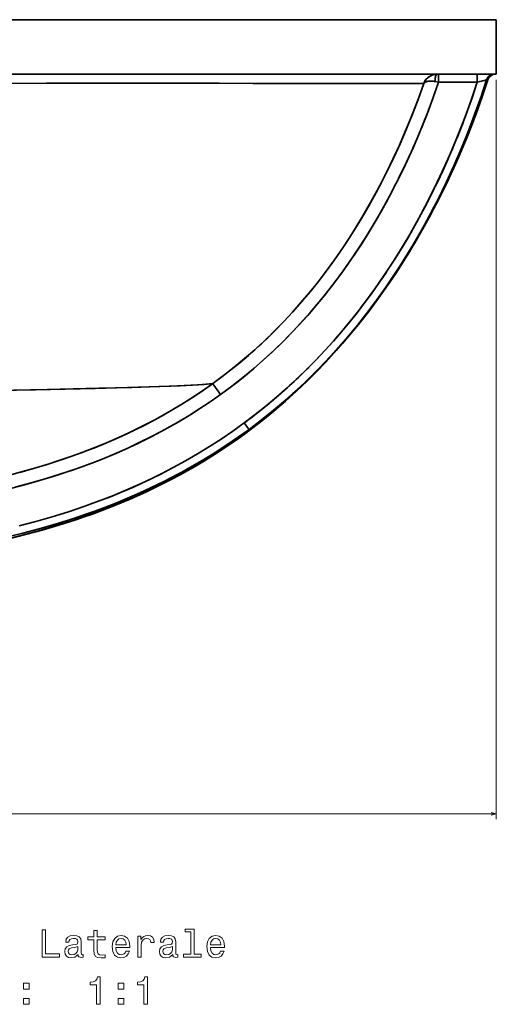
# Model space of a CAD drawing. Extents: x 307 to 1725, y 54 to 1408.
# Tile 8 of 8: x 1550 to 1725, y 832 to 1193. Entities that reach past the tile are written whole.
import ezdxf

# ---------------------------------------------------------------- set-up
doc = ezdxf.new("R2010")
doc.units = 0

msp = doc.modelspace()

# ---------------------------------------------------------------- linework, layer by layer
at = {"color": 7, "lineweight": 35}
for p, q in [((1510.07, 1193.39), (1725.07, 1193.39)), ((1510.07, 1193.39), (1725.07, 1193.39)), ((1725.07, 1193.39), (1725.07, 1173.39)), ((1507.17, 1173.39), (1703.33, 1173.39)), ((1725.07, 1173.39), (1510.07, 1173.39)), ((1510.07, 1173.39), (1725.07, 1173.39))]:
    msp.add_line(p, q, dxfattribs=at)
at = {"color": 7, "lineweight": 35, "ltscale": 0.032947}
msp.add_line((1702.59, 1170.69), (1703.88, 1170.45), dxfattribs=at)
msp.add_line((1702.59, 1170.69), (1703.88, 1170.45), dxfattribs=at)
at = {"color": 7, "lineweight": 35, "ltscale": 0.000604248}
msp.add_line((1703.33, 1173.39), (1703.31, 1173.39), dxfattribs=at)
at = {"color": 7, "lineweight": 35, "ltscale": 0.013782}
msp.add_line((1703.33, 1173.39), (1703.88, 1173.39), dxfattribs=at)
at = {"color": 7, "lineweight": 35, "ltscale": 0.355029}
for p, q in [((1703.88, 1173.39), (1718.09, 1173.39)), ((1703.88, 1170.45), (1718.09, 1170.45)), ((1718.09, 1170.45), (1703.88, 1170.45))]:
    msp.add_line(p, q, dxfattribs=at)
at = {"color": 7, "lineweight": 35, "ltscale": 0.073691}
for p, q in [((1703.88, 1170.45), (1703.88, 1173.39)), ((1703.88, 1170.45), (1703.88, 1173.39)), ((1718.09, 1170.45), (1718.09, 1173.39)), ((1718.09, 1173.39), (1718.09, 1170.45))]:
    msp.add_line(p, q, dxfattribs=at)
at = {"color": 7, "lineweight": 35, "ltscale": 0.1565}
msp.add_line((1724.35, 1173.39), (1718.09, 1173.39), dxfattribs=at)
at = {"color": 7, "lineweight": 35, "ltscale": 0.01777}
msp.add_line((1718.92, 1170.67), (1719.61, 1170.84), dxfattribs=at)
at = {"color": 7, "lineweight": 35, "ltscale": 0.010861}
for p, q in [((1721.49, 1171.3), (1721.92, 1171.31)), ((1721.92, 1171.31), (1721.49, 1171.3)), ((1724.78, 1173.39), (1724.35, 1173.39))]:
    msp.add_line(p, q, dxfattribs=at)
at = {"color": 8, "lineweight": 13}
for p, q in [((1725.07, 1171.39), (1725.07, 900.09)), ((1295.07, 902.09), (1725.07, 902.09))]:
    msp.add_line(p, q, dxfattribs=at)
at = {"color": 7, "lineweight": 35}
for points in [[(1624.01, 1055.93), (1628.11, 1058.96), (1632.13, 1062.1), (1636.06, 1065.36), (1639.9, 1068.71), (1643.65, 1072.17), (1647.3, 1075.73), (1650.86, 1079.38), (1654.32, 1083.12), (1656.89, 1086.03), (1659.41, 1088.99), (1661.87, 1091.99), (1663.68, 1094.27), (1665.46, 1096.57), (1668.92, 1101.25), (1672.26, 1106.02), (1675.47, 1110.87), (1678.05, 1114.95), (1680.55, 1119.09), (1682.96, 1123.27), (1685.29, 1127.49), (1686.8, 1130.33), (1688.28, 1133.19), (1691.12, 1138.96), (1693.83, 1144.78), (1696.04, 1149.84), (1698.15, 1154.94), (1700.17, 1160.07), (1702.08, 1165.24), (1703.88, 1170.45)], [(1703.88, 1170.45), (1701.78, 1164.43), (1699.55, 1158.46), (1697.17, 1152.53), (1694.66, 1146.66), (1692.02, 1140.84), (1689.23, 1135.09), (1686.61, 1129.96), (1683.87, 1124.89), (1681.01, 1119.88), (1678.04, 1114.93), (1674.95, 1110.06), (1671.74, 1105.26), (1668.41, 1100.54), (1664.95, 1095.91), (1662.03, 1092.19), (1659.03, 1088.53), (1655.94, 1084.95), (1652.78, 1081.43), (1649.52, 1077.99), (1646.31, 1074.75), (1643.03, 1071.59), (1639.66, 1068.5), (1636.28, 1065.55), (1632.84, 1062.67), (1629.94, 1060.37), (1627, 1058.12), (1624.01, 1055.93)], [(1718.09, 1170.45), (1716.18, 1164.76), (1714.17, 1159.11), (1712.03, 1153.49), (1709.78, 1147.92), (1707.42, 1142.39), (1704.94, 1136.9), (1702.35, 1131.47), (1699.6, 1126.01), (1696.72, 1120.61), (1693.73, 1115.27), (1690.61, 1110), (1687.37, 1104.8), (1684.01, 1099.67), (1680.51, 1094.63), (1677.13, 1090), (1673.64, 1085.44), (1670.04, 1080.98), (1666.32, 1076.6), (1662.49, 1072.32), (1658.55, 1068.15), (1654.5, 1064.07), (1650.34, 1060.11), (1646.07, 1056.27), (1643.9, 1054.39), (1641.7, 1052.54), (1638.72, 1050.12), (1635.71, 1047.77), (1632.65, 1045.47)], [(1718.09, 1170.45), (1715.99, 1164.21), (1713.76, 1158.02), (1711.39, 1151.87), (1708.88, 1145.77), (1706.23, 1139.73), (1703.45, 1133.74), (1700.52, 1127.81), (1697.45, 1121.95), (1695.86, 1119.04), (1694.24, 1116.15), (1692.58, 1113.29), (1690.89, 1110.45), (1688.1, 1105.94), (1685.22, 1101.49), (1682.24, 1097.1), (1679.17, 1092.77), (1676, 1088.5), (1674.13, 1086.07), (1672.22, 1083.65), (1670.29, 1081.29), (1668.33, 1078.95), (1665.33, 1075.47), (1662.25, 1072.06), (1659.1, 1068.71), (1655.87, 1065.43), (1652.21, 1061.87), (1648.46, 1058.4), (1644.63, 1055.02), (1640.72, 1051.73), (1636.72, 1048.55), (1632.65, 1045.47)], [(1634.43, 1043.1), (1638.99, 1046.57), (1643.45, 1050.15), (1647.81, 1053.86), (1652.07, 1057.68), (1656.22, 1061.62), (1660.27, 1065.67), (1664.21, 1069.82), (1668.04, 1074.07), (1671.76, 1078.41), (1675.37, 1082.84), (1678.62, 1087.04), (1681.78, 1091.3), (1684.84, 1095.63), (1687.81, 1100.02), (1690.68, 1104.47), (1692.43, 1107.27), (1694.14, 1110.1), (1695.82, 1112.95), (1697.47, 1115.82), (1700.64, 1121.61), (1702.21, 1124.58), (1703.73, 1127.57), (1705.24, 1130.62), (1706.72, 1133.69), (1709.54, 1139.82), (1712.22, 1146.02), (1714.75, 1152.27), (1717.14, 1158.56), (1719.39, 1164.91), (1721.49, 1171.3)], [(1721.49, 1171.3), (1719.61, 1165.57), (1717.62, 1159.87), (1715.51, 1154.22), (1713.28, 1148.6), (1710.94, 1143.02), (1708.49, 1137.49), (1705.92, 1132.01), (1703.24, 1126.6), (1700.45, 1121.24), (1697.53, 1115.94), (1694.5, 1110.7), (1691.35, 1105.53), (1688.08, 1100.43), (1684.69, 1095.41), (1681.17, 1090.46), (1677.53, 1085.61), (1673.77, 1080.85), (1671.84, 1078.51), (1669.88, 1076.19), (1667.22, 1073.14), (1664.51, 1070.14), (1661.74, 1067.19), (1658.1, 1063.46), (1654.36, 1059.83), (1650.55, 1056.29), (1646.64, 1052.84), (1642.65, 1049.49), (1638.58, 1046.25), (1634.43, 1043.1)], [(1635.28, 1043.31), (1639.42, 1046.51), (1643.48, 1049.82), (1647.46, 1053.23), (1651.36, 1056.74), (1655.16, 1060.33), (1658.89, 1064.02), (1662.52, 1067.79), (1664.59, 1070.02), (1666.62, 1072.27), (1668.65, 1074.57), (1670.65, 1076.91), (1674.53, 1081.62), (1678.29, 1086.42), (1681.92, 1091.31), (1685.44, 1096.29), (1687.62, 1099.51), (1689.75, 1102.76), (1692.53, 1107.17), (1695.21, 1111.6), (1697.8, 1116.06), (1700.42, 1120.79), (1702.94, 1125.56), (1705.38, 1130.37), (1707.73, 1135.25), (1709.47, 1139.02), (1711.17, 1142.82), (1712.82, 1146.66), (1715.3, 1152.77), (1717.65, 1158.91), (1719.85, 1165.09), (1721.92, 1171.31)], [(1721.92, 1171.31), (1720.15, 1165.96), (1718.28, 1160.64), (1716.3, 1155.34), (1714.23, 1150.08), (1712.06, 1144.87), (1709.52, 1139.12), (1706.88, 1133.45), (1704.11, 1127.84), (1701.24, 1122.31), (1698.66, 1117.58), (1695.98, 1112.9), (1693.2, 1108.25), (1690.31, 1103.63), (1688.18, 1100.35), (1685.99, 1097.1), (1683, 1092.81), (1679.3, 1087.76), (1677.4, 1085.26), (1675.47, 1082.79), (1672.51, 1079.14), (1669.48, 1075.54), (1666.38, 1072), (1663.21, 1068.53), (1659.49, 1064.63), (1655.68, 1060.83), (1651.78, 1057.13), (1647.78, 1053.52), (1643.7, 1050.01), (1639.53, 1046.6), (1635.28, 1043.31)], [(1703.33, 1173.39), (1702.88, 1173.37), (1702.43, 1173.31), (1701.57, 1173.08), (1700.77, 1172.7), (1700.39, 1172.46), (1700.03, 1172.19), (1699.4, 1171.56), (1698.89, 1170.84), (1698.51, 1170.06), (1698.5, 1170.02)], [(1698.5, 1170.02), (1698.59, 1170.25), (1698.93, 1170.91), (1699.37, 1171.53), (1699.94, 1172.11), (1700.6, 1172.6), (1701.34, 1172.99), (1701.98, 1173.21), (1702.65, 1173.35), (1703.33, 1173.39)], [(1698.5, 1170.02), (1698.51, 1170.04), (1698.73, 1170.32), (1699.08, 1170.54), (1699.52, 1170.71), (1700.26, 1170.84), (1701.11, 1170.87), (1702.04, 1170.79), (1702.59, 1170.69)], [(1701.05, 1170.87), (1700.11, 1170.83), (1699.7, 1170.76), (1699.33, 1170.65), (1698.89, 1170.44), (1698.59, 1170.16), (1698.5, 1170.02)], [(1698.5, 1170.02), (1698.59, 1170.17), (1698.78, 1170.36), (1699.03, 1170.52), (1699.34, 1170.66), (1699.7, 1170.76), (1700.48, 1170.86), (1701.37, 1170.85), (1702.33, 1170.74), (1702.59, 1170.69)], [(1702.59, 1170.69), (1702.63, 1171.38), (1702.71, 1172.03), (1702.8, 1172.5), (1702.93, 1172.91), (1703.02, 1173.12), (1703.13, 1173.28), (1703.24, 1173.37), (1703.33, 1173.39)], [(1718.09, 1170.45), (1720.77, 1171.14), (1721.44, 1171.29), (1721.48, 1171.3), (1721.49, 1171.3)], [(1721.49, 1171.3), (1721.48, 1171.3), (1721.05, 1171.2), (1718.09, 1170.45)], [(1507.16, 1169.88), (1533.9, 1170), (1560.2, 1170.07), (1593.02, 1170.1), (1635.86, 1170.04), (1673.66, 1169.94), (1689.11, 1169.93), (1697.11, 1169.99), (1698.5, 1170.02)], [(1507.16, 1169.88), (1542.19, 1170.03), (1576.31, 1170.09), (1623.48, 1170.06), (1673.59, 1169.94), (1689.23, 1169.93), (1697.19, 1169.99), (1698.5, 1170.02)], [(1698.5, 1170.02), (1696.5, 1164.43), (1694.38, 1158.87), (1692.14, 1153.36), (1689.78, 1147.89), (1687.3, 1142.47), (1684.7, 1137.11), (1681.98, 1131.81), (1679.13, 1126.57), (1676.16, 1121.39), (1673.01, 1116.22), (1671.39, 1113.67), (1669.73, 1111.13), (1667.47, 1107.79), (1665.15, 1104.49), (1662.77, 1101.23), (1659.83, 1097.38), (1656.81, 1093.59), (1653.69, 1089.88), (1650.49, 1086.25), (1647.2, 1082.7), (1643.74, 1079.15), (1640.18, 1075.69), (1636.54, 1072.32), (1632.81, 1069.06), (1628.99, 1065.9), (1625.09, 1062.85), (1621.1, 1059.9)], [(1698.5, 1170.02), (1696.37, 1164.08), (1694.11, 1158.19), (1691.72, 1152.34), (1689.19, 1146.55), (1686.52, 1140.82), (1683.71, 1135.15), (1681.02, 1130.01), (1678.21, 1124.93), (1675.28, 1119.92), (1672.23, 1114.98), (1669.05, 1110.11), (1665.76, 1105.33), (1662.33, 1100.64), (1659.46, 1096.9), (1656.5, 1093.22), (1653.45, 1089.61), (1650.32, 1086.07), (1647.22, 1082.73), (1644.05, 1079.46), (1640.79, 1076.27), (1637.53, 1073.22), (1634.19, 1070.25), (1631.01, 1067.55), (1627.77, 1064.92), (1624.46, 1062.37), (1621.1, 1059.9)], [(1483.9, 1056.58), (1506.53, 1056.83), (1535.75, 1057.28), (1560.35, 1057.76), (1579.35, 1058.19), (1591.49, 1058.51), (1601.41, 1058.82), (1609.19, 1059.13), (1615.9, 1059.49), (1619.96, 1059.8), (1621.1, 1059.9)], [(1483.9, 1056.58), (1506.41, 1056.83), (1528, 1057.15), (1556.12, 1057.67), (1577.97, 1058.16), (1593.83, 1058.58), (1605.71, 1058.98), (1613.05, 1059.32), (1617.92, 1059.63), (1621.1, 1059.9)], [(1621.1, 1059.9), (1620.48, 1059.46), (1616.14, 1056.46), (1613.29, 1054.59), (1610.41, 1052.76), (1606.51, 1050.39), (1602.55, 1048.12), (1598.55, 1045.95), (1595.49, 1044.36), (1592.41, 1042.83), (1587.6, 1040.57), (1582.75, 1038.43), (1577.85, 1036.42), (1572.91, 1034.52), (1569.45, 1033.26), (1565.97, 1032.07), (1561.11, 1030.49), (1556.22, 1029.01), (1551.31, 1027.63), (1547.43, 1026.6)], [(1621.1, 1059.9), (1617.39, 1057.3), (1613.11, 1054.47), (1608.77, 1051.75), (1604.35, 1049.14), (1599.88, 1046.66), (1595.25, 1044.24), (1590.57, 1041.95), (1585.84, 1039.77), (1581.06, 1037.72), (1577.75, 1036.37), (1574.41, 1035.08), (1569.77, 1033.38), (1565.09, 1031.77), (1560.39, 1030.27), (1555.37, 1028.77), (1550.34, 1027.36)], [(1624.01, 1055.93), (1622.18, 1058.46), (1621.17, 1059.83), (1621.1, 1059.9)], [(1624.01, 1055.93), (1622.18, 1058.46), (1621.17, 1059.83), (1621.1, 1059.9)], [(1624.01, 1055.93), (1620.22, 1053.28), (1616.38, 1050.73), (1612.48, 1048.27), (1608.53, 1045.89), (1605.53, 1044.17), (1602.5, 1042.5), (1598.37, 1040.33), (1594.2, 1038.25), (1589.99, 1036.27), (1585.62, 1034.33), (1581.21, 1032.49), (1576.77, 1030.75), (1572.09, 1029.02), (1567.38, 1027.39), (1562.64, 1025.85), (1557.6, 1024.33), (1552.54, 1022.91), (1547.46, 1021.58)], [(1549.1, 1022), (1554.6, 1023.47), (1560.08, 1025.06), (1565.1, 1026.64), (1570.1, 1028.32), (1575.06, 1030.1), (1579.71, 1031.89), (1584.32, 1033.78), (1588.88, 1035.77), (1593.84, 1038.08), (1598.75, 1040.52), (1603.6, 1043.1), (1608.38, 1045.8), (1613.09, 1048.64), (1617.73, 1051.61), (1620.58, 1053.53), (1624.01, 1055.93)], [(1632.65, 1045.47), (1628.48, 1042.47), (1624.25, 1039.58), (1619.94, 1036.79), (1615.57, 1034.12), (1611.14, 1031.55), (1606.65, 1029.09), (1601.83, 1026.59), (1596.95, 1024.22), (1592.03, 1021.97), (1587.06, 1019.84), (1583.62, 1018.44), (1580.15, 1017.1), (1577.2, 1016), (1574.23, 1014.94), (1568.27, 1012.93), (1562.26, 1011.06), (1556.23, 1009.33), (1550.17, 1007.74)], [(1632.65, 1045.47), (1628.48, 1042.47), (1624.25, 1039.58), (1619.94, 1036.79), (1615.57, 1034.12), (1611.14, 1031.55), (1606.65, 1029.09), (1602.4, 1026.88), (1598.1, 1024.76), (1593.77, 1022.75), (1589.27, 1020.77), (1584.73, 1018.89), (1580.15, 1017.1), (1577.2, 1016), (1574.23, 1014.94), (1568.27, 1012.93), (1562.26, 1011.06), (1556.23, 1009.33), (1550.18, 1007.74)], [(1632.65, 1045.47), (1634.22, 1043.36), (1634.42, 1043.11), (1634.43, 1043.1)], [(1632.65, 1045.47), (1634.22, 1043.36), (1634.42, 1043.11), (1634.43, 1043.1)], [(1544.33, 1002.61), (1550.89, 1004.21), (1557.42, 1005.93), (1560.87, 1006.91), (1564.32, 1007.92), (1567.39, 1008.87), (1570.45, 1009.85), (1574.74, 1011.3), (1579.01, 1012.84), (1583.25, 1014.46), (1585.98, 1015.56), (1588.69, 1016.69), (1594.07, 1019.07), (1599.39, 1021.59), (1604.64, 1024.25), (1609.84, 1027.02), (1615.1, 1030), (1617.71, 1031.53), (1620.29, 1033.1), (1624.12, 1035.52), (1627.9, 1038.03), (1631.62, 1040.62), (1635.28, 1043.31)], [(1545.97, 1002.97), (1551.68, 1004.39), (1557.36, 1005.92), (1563.07, 1007.58), (1568.74, 1009.36), (1574.37, 1011.27), (1579.96, 1013.3), (1585.49, 1015.46), (1590.98, 1017.75), (1596.4, 1020.18), (1601.51, 1022.62), (1606.56, 1025.19), (1611.54, 1027.88), (1616.45, 1030.7), (1621.28, 1033.66), (1626.03, 1036.74), (1628.4, 1038.35), (1630.73, 1039.98), (1633.02, 1041.63), (1635.28, 1043.31)], [(1546.03, 1003.7), (1551.95, 1005.16), (1558.29, 1006.85), (1564.61, 1008.7), (1567.76, 1009.68), (1570.89, 1010.69), (1575.06, 1012.11), (1579.21, 1013.6), (1583.33, 1015.17), (1588.08, 1017.07), (1592.78, 1019.08), (1598.11, 1021.51), (1603.38, 1024.07), (1608.6, 1026.78), (1611.2, 1028.2), (1613.78, 1029.66), (1616.31, 1031.13), (1618.82, 1032.63), (1622.81, 1035.12), (1626.74, 1037.7), (1630.61, 1040.36), (1634.43, 1043.1)], [(1634.43, 1043.1), (1630.23, 1040.09), (1625.97, 1037.18), (1621.63, 1034.37), (1617.23, 1031.67), (1612.77, 1029.08), (1608.26, 1026.6), (1603.98, 1024.37), (1599.66, 1022.24), (1595.3, 1020.21), (1590.77, 1018.21), (1586.21, 1016.31), (1581.62, 1014.51), (1578.65, 1013.4), (1575.68, 1012.33), (1569.69, 1010.3), (1563.67, 1008.41), (1557.62, 1006.67), (1551.55, 1005.05), (1547.46, 1004.04)], [(1576.98, 1012.08), (1580.02, 1013.19), (1583.04, 1014.35), (1586.06, 1015.55), (1589.06, 1016.8), (1592.06, 1018.09), (1595.05, 1019.43), (1599.03, 1021.29), (1602.96, 1023.23), (1606.83, 1025.23), (1610.62, 1027.28), (1614.38, 1029.42), (1618.11, 1031.64), (1622.72, 1034.53), (1627.3, 1037.58), (1630.03, 1039.47), (1632.73, 1041.42), (1635.28, 1043.31)], [(1635.28, 1043.31), (1632.55, 1041.29), (1629.79, 1039.31), (1625.42, 1036.31), (1621.01, 1033.44), (1616.58, 1030.72), (1612.87, 1028.55), (1609.14, 1026.47), (1605.36, 1024.46), (1601, 1022.25), (1596.57, 1020.13), (1593.57, 1018.76), (1590.57, 1017.44), (1587.55, 1016.17), (1584.53, 1014.94), (1581.49, 1013.75), (1576.98, 1012.08)], [(1420.56, 988.94), (1438.15, 989.92), (1452.75, 990.82), (1464.23, 991.63), (1475.38, 992.52), (1484.89, 993.38), (1492.76, 994.19), (1497.6, 994.73), (1502.48, 995.32), (1509, 996.17), (1515.56, 997.12), (1522.15, 998.17), (1529.5, 999.47), (1535.91, 1000.72), (1540.18, 1001.62), (1546.31, 1003.01), (1552.45, 1004.53), (1558.6, 1006.19), (1564.74, 1008), (1570.88, 1009.96), (1573.93, 1011), (1576.98, 1012.08)], [(1576.98, 1012.08), (1573.93, 1010.99), (1570.86, 1009.95), (1564.72, 1007.99), (1558.56, 1006.18), (1552.4, 1004.52), (1546.24, 1003), (1540.11, 1001.6), (1533.16, 1000.17), (1527.08, 999.02), (1520.86, 997.96), (1514.31, 996.93), (1509.88, 996.3), (1501.07, 995.14), (1492.32, 994.14), (1484.06, 993.3)]]:
    msp.add_lwpolyline(points, dxfattribs=at)
at = {"color": 8, "lineweight": 13}
msp.add_lwpolyline([(1723.14, 901.57), (1725.07, 902.09), (1723.14, 902.61)], dxfattribs=at)
at = {"color": 7, "lineweight": 13}
for points in [[(1613.04, 858.8), (1613.04, 850.58), (1610.43, 850.58), (1610.43, 849.52), (1616.9, 849.52), (1616.9, 850.58), (1614.31, 850.58), (1614.31, 859.86), (1611.05, 859.86), (1611.05, 858.8)], [(1558.53, 849.52), (1564.96, 849.52), (1564.96, 850.73), (1559.86, 850.73), (1559.86, 859.52), (1558.53, 859.52)], [(1571.74, 850.53), (1571.74, 850.48), (1571.82, 849.99), (1572.03, 849.65), (1572.94, 849.37), (1573.65, 849.49), (1573.65, 850.47), (1573.34, 850.42), (1572.94, 850.61), (1572.87, 851.19), (1572.87, 855.19), (1572.7, 856.22), (1572.19, 856.94), (1571.31, 857.37), (1570.07, 857.53), (1568.86, 857.36), (1567.97, 856.87), (1567.41, 856.1), (1567.22, 855.09), (1567.22, 855.01), (1568.36, 855.01), (1568.46, 855.61), (1568.78, 856.04), (1569.29, 856.3), (1570.03, 856.4), (1570.74, 856.33), (1571.24, 856.12), (1571.54, 855.74), (1571.64, 855.22), (1571.59, 854.62), (1571.36, 854.32), (1570.78, 854.17), (1569.7, 854.06), (1568.46, 853.8), (1567.58, 853.34), (1567.06, 852.61), (1566.9, 851.55), (1567.05, 850.6), (1567.49, 849.89), (1568.21, 849.44), (1569.21, 849.29), (1570.55, 849.59)], [(1577.52, 855.91), (1577.52, 852.04), (1577.61, 850.78), (1578.01, 849.92), (1578.82, 849.42), (1580.19, 849.24), (1581.69, 849.32), (1581.69, 850.41), (1580.59, 850.32), (1579.6, 850.44), (1579.06, 850.8), (1578.83, 851.4), (1578.79, 852.25), (1578.79, 855.91), (1581.69, 855.91), (1581.69, 857), (1578.79, 857), (1578.79, 859.26), (1577.52, 859.26), (1577.52, 857), (1575.33, 857), (1575.33, 855.91)], [(1585.61, 853.02), (1590.68, 853.02), (1590.69, 853.61), (1590.46, 855.27), (1589.83, 856.51), (1588.82, 857.25), (1587.48, 857.53), (1586.17, 857.24), (1585.16, 856.43), (1584.51, 855.12), (1584.28, 853.39), (1584.5, 851.62), (1585.14, 850.32), (1586.14, 849.52), (1587.44, 849.24), (1588.56, 849.43), (1589.48, 849.92), (1590.16, 850.7), (1590.55, 851.74), (1589.29, 851.74), (1589.04, 851.16), (1588.66, 850.73), (1587.59, 850.38), (1586.77, 850.54), (1586.15, 851.04), (1585.75, 851.87), (1585.61, 852.98)], [(1585.61, 854.08), (1585.76, 855.08), (1586.15, 855.81), (1586.74, 856.26), (1587.52, 856.42), (1588.29, 856.26), (1588.88, 855.81), (1589.24, 855.08), (1589.37, 854.08)], [(1593.65, 849.52), (1594.91, 849.52), (1594.91, 853.94), (1595.04, 855.01), (1595.43, 855.77), (1596.07, 856.23), (1596.92, 856.39), (1597.55, 856.29), (1598.03, 856), (1598.31, 855.51), (1598.42, 854.85), (1599.7, 854.85), (1599.53, 856.02), (1599.05, 856.85), (1598.26, 857.36), (1597.18, 857.53), (1596.44, 857.41), (1595.81, 857.13), (1595.25, 856.64), (1594.8, 855.97), (1594.8, 857.25), (1593.65, 857.25)], [(1606.44, 850.53), (1606.44, 850.48), (1606.51, 849.99), (1606.73, 849.65), (1607.64, 849.37), (1608.34, 849.49), (1608.34, 850.47), (1608.04, 850.42), (1607.64, 850.61), (1607.57, 851.19), (1607.57, 855.19), (1607.39, 856.22), (1606.89, 856.94), (1606.01, 857.37), (1604.77, 857.53), (1603.56, 857.36), (1602.67, 856.87), (1602.1, 856.1), (1601.92, 855.09), (1601.92, 855.01), (1603.06, 855.01), (1603.16, 855.61), (1603.47, 856.04), (1603.99, 856.3), (1604.73, 856.4), (1605.43, 856.33), (1605.94, 856.12), (1606.24, 855.74), (1606.34, 855.22), (1606.28, 854.62), (1606.05, 854.32), (1605.48, 854.17), (1604.4, 854.06), (1603.16, 853.8), (1602.28, 853.34), (1601.76, 852.61), (1601.6, 851.55), (1601.74, 850.6), (1602.19, 849.89), (1602.91, 849.44), (1603.91, 849.29), (1605.25, 849.59)], [(1620.3, 853.02), (1625.38, 853.02), (1625.39, 853.61), (1625.16, 855.27), (1624.53, 856.51), (1623.52, 857.25), (1622.18, 857.53), (1620.87, 857.24), (1619.86, 856.43), (1619.21, 855.12), (1618.98, 853.39), (1619.19, 851.62), (1619.84, 850.32), (1620.84, 849.52), (1622.13, 849.24), (1623.26, 849.43), (1624.18, 849.92), (1624.86, 850.7), (1625.25, 851.74), (1623.99, 851.74), (1623.73, 851.16), (1623.36, 850.73), (1622.29, 850.38), (1621.47, 850.54), (1620.85, 851.04), (1620.45, 851.87), (1620.3, 852.98)], [(1620.3, 854.08), (1620.46, 855.08), (1620.85, 855.81), (1621.44, 856.26), (1622.22, 856.42), (1622.98, 856.26), (1623.57, 855.81), (1623.93, 855.08), (1624.06, 854.08)], [(1571.6, 852.23), (1571.43, 851.48), (1570.97, 850.9), (1570.27, 850.53), (1569.42, 850.4), (1568.88, 850.47), (1568.49, 850.7), (1568.24, 851.1), (1568.17, 851.66), (1568.23, 852.17), (1568.46, 852.53), (1569.38, 852.93), (1570.55, 853.1), (1571.6, 853.45)], [(1606.3, 852.23), (1606.12, 851.48), (1605.66, 850.9), (1604.97, 850.53), (1604.12, 850.4), (1603.57, 850.47), (1603.19, 850.7), (1602.94, 851.1), (1602.87, 851.66), (1602.93, 852.17), (1603.16, 852.53), (1604.08, 852.93), (1605.25, 853.1), (1606.3, 853.45)], [(1578.55, 832.24), (1579.86, 832.24), (1579.86, 842.31), (1578.88, 842.31), (1578.62, 841.43), (1578.1, 840.84), (1577.31, 840.5), (1576.21, 840.38), (1576.21, 839.36), (1578.55, 839.36)], [(1595.89, 832.24), (1597.21, 832.24), (1597.21, 842.31), (1596.23, 842.31), (1595.97, 841.43), (1595.45, 840.84), (1594.65, 840.5), (1593.56, 840.38), (1593.56, 839.36), (1595.89, 839.36)], [(1551.79, 837.83), (1553.78, 837.83), (1553.78, 839.98), (1551.79, 839.98)], [(1586.48, 837.83), (1588.47, 837.83), (1588.47, 839.98), (1586.48, 839.98)], [(1551.79, 832.24), (1553.78, 832.24), (1553.78, 834.39), (1551.79, 834.39)], [(1586.48, 832.24), (1588.47, 832.24), (1588.47, 834.39), (1586.48, 834.39)]]:
    msp.add_lwpolyline(points, close=True, dxfattribs=at)
at = {"color": 7, "lineweight": 35}
for centre, radius, start, end in [((1700.26, 1168.06), 2.76, 105.0966, 112.7248), ((1725.35, 1153.17), 18.54, 102.3702, 103.7509), ((1724.35, 1170.39), 3, 90.036, 162.4378), ((1724.35, 1170.4), 3, 90.0208, 162.4533), ((1724.35, 1170.4), 3, 101.028, 150.687), ((1724.78, 1170.39), 3, 90.0155, 162.213), ((1724.78, 1170.39), 3, 90.0151, 162.2134), ((1438.24, 1259.71), 280.24, 335.8085, 339.3566), ((1439.39, 1260.24), 292.79, 334.0882, 339.3405), ((1511.58, 1211.33), 186.91, 311.8479, 315.3344), ((1511.48, 1211.43), 187.06, 312.6564, 314.7187), ((1508.14, 1213.64), 209.26, 310.3263, 315.1157), ((1511.34, 1209.93), 204.37, 306.4124, 310.232), ((1498.37, 1236.57), 215.36, 291.4561, 295.1395), ((1498.52, 1236.22), 214.98, 291.4623, 295.3099), ((1626.59, 1077.66), 35.43, 282.7834, 284.2004), ((1626.59, 1077.66), 35.43, 282.7834, 284.2004)]:
    msp.add_arc(centre, radius, start, end, dxfattribs=at)
for centre, major_axis, ratio, start_param, end_param in [((1703.33, 1170.39), (0, -3), 0.248913, 3.141594, 4.61182), ((1508.99, 1336.28), (56.51, -305.03), 0.677667, 0.567133, 0.671607), ((955.51, 2090.47), (666.88, -1055.59), 0.40352, 0.062188, 0.179513), ((1399.53, 1472.59), (197.61, -447.64), 0.618182, 0.279326, 0.375042)]:
    msp.add_ellipse(centre, major_axis=major_axis, ratio=ratio, start_param=start_param, end_param=end_param, dxfattribs=at)

doc.saveas('drawing.dxf')
